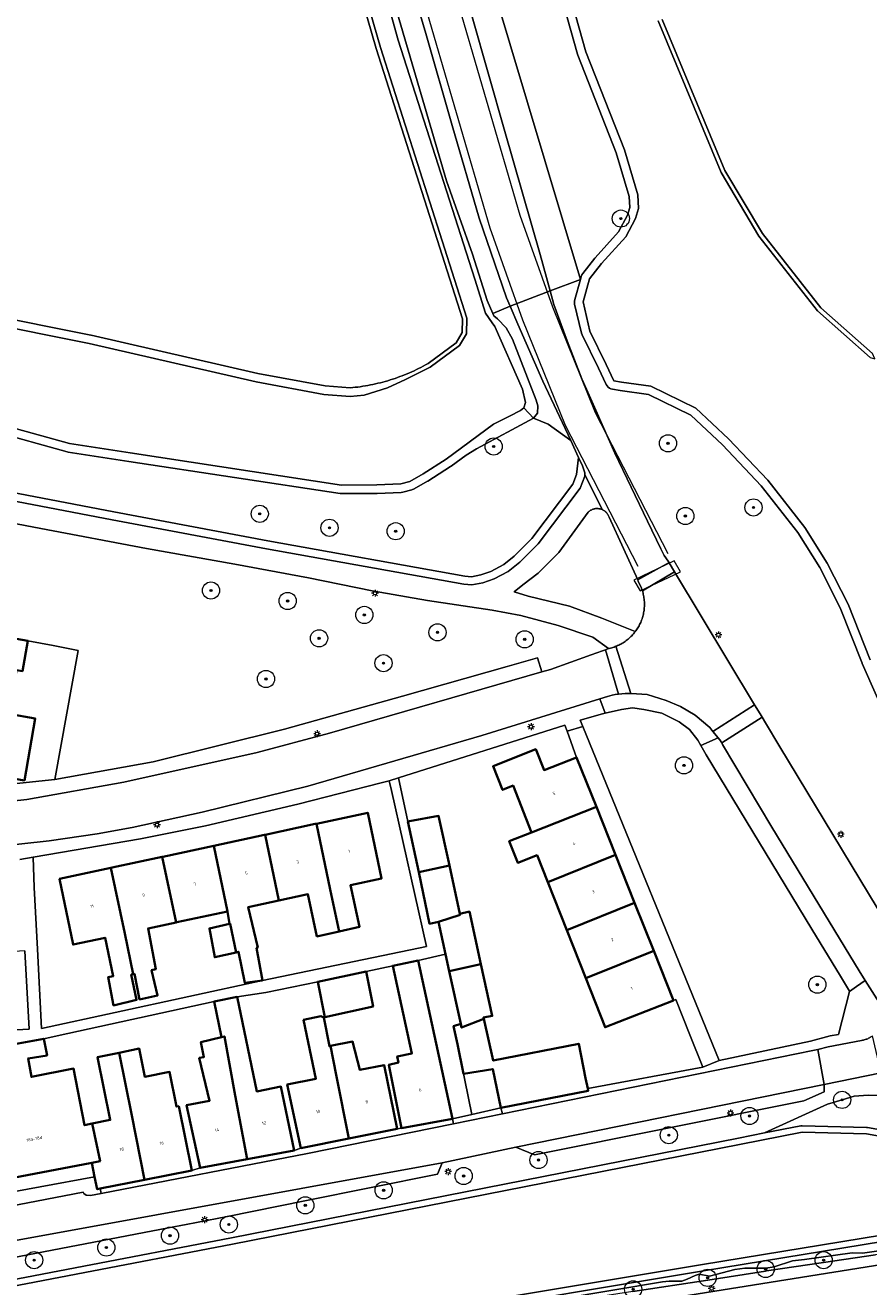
# Model space of a CAD drawing. Header units: metres. Extents: x 131489 to 134032, y 502353 to 503606.
# Tile 32 of 90: x 132528 to 132626, y 503009 to 503155. Entities that reach past the tile are written whole.
import ezdxf
from ezdxf.enums import TextEntityAlignment as Align

# ---------------------------------------------------------------- set-up
doc = ezdxf.new("R2010")
doc.units = ezdxf.units.M
for name, color, linetype, lineweight in [('B-WE-GR-BOOM-S', 92, 'Continuous', 25), ('B-WE-GR-GRAS-GV', 60, 'Continuous', 13), ('B-WE-KL-ET_LS_OV_LICHTMAST-S', 190, 'Continuous', 25), ('B-WE-OG-BEBOUWING-GV', 7, 'Continuous', 35), ('B-WE-OG-BEBOUWING-T18', 1, 'Continuous', 18), ('B-WE-OG-TERREIN_CULTUURSCHEIDING-GV', 7, 'Continuous', 18), ('B-WE-OG-TERREIN_ERF-GV', 7, 'Continuous', 18), ('B-WE-OG-WATER_SLOOT-GV', 120, 'Continuous', 18), ('B-WE-OG-WEG-GV', 7, 'Continuous', 18), ('B-WE-VH-VERHARDING_ASFALT-GV', 252, 'Continuous', 18), ('B-WE-VH-VERHARDING_BETONSTRAATSTEEN-GV', 252, 'Continuous', 18), ('B-WE-VH-VERHARDING_STRAATBAKSTEEN-GV', 252, 'Continuous', 18), ('B-WE-VH-VERHARDING_TEGEL-GV', 252, 'Continuous', 18), ('B-WE-VW-MARKERING-G', 7, 'Continuous', 18), ('B-WE-VW-MARKERING-GV', 7, 'Continuous', 18)]:
    doc.layers.add(name, color=color, linetype=linetype, lineweight=lineweight)
doc.styles.add('NLCS-ISO-M200-T18', font='NLCS-ISO.ttf', dxfattribs={"height": 0.36})

# ---------------------------------------------------------------- blocks, each defined once
blk = doc.blocks.new('SKL-ET_OV_LICHTMAST-SO')
at = {"color": 0, "linetype": 'ByBlock', "lineweight": 18}
for points in [[(-1.25, 0), (-2, 0)], [(-1.41, 1.41), (-0.88, 0.88)], [(0, 2), (0, 1.25)], [(0.88, 0.88), (1.41, 1.41)], [(2, 0), (1.25, 0)], [(-1.41, -1.41), (-0.88, -0.88)], [(0, -1.25), (0, -2)], [(0.88, -0.88), (1.41, -1.41)]]:
    blk.add_lwpolyline(points, dxfattribs=at)
blk.add_circle((0, 0), 1, dxfattribs=at)
blk = doc.blocks.new('SGR-BOOM_01-SO')
at = {"linetype": 'ByBlock', "lineweight": 18}
h = blk.add_hatch(color=0, dxfattribs=at)
h.dxf.hatch_style = 1
edge = h.paths.add_edge_path()
edge.add_arc((0, 0), 0.25, 0, 360)
at = {"color": 0, "linetype": 'ByBlock', "lineweight": 18}
for radius in [2, 0.25]:
    blk.add_circle((0, 0), radius, dxfattribs=at)

msp = doc.modelspace()

# ---------------------------------------------------------------- linework, layer by layer
at = {"layer": 'B-WE-GR-GRAS-GV', "flags": 128}
for points in [[(132460.559, 503134.351), (132535.27, 503119.348), (132535.296, 503119.343), (132554.703, 503114.896), (132562.524, 503113.452), (132565.452, 503113.226), (132565.748, 503113.254), (132566.044, 503113.286), (132566.339, 503113.321), (132566.634, 503113.361), (132566.928, 503113.405), (132567.222, 503113.452), (132567.515, 503113.504), (132567.807, 503113.56), (132568.099, 503113.619), (132568.389, 503113.682), (132568.679, 503113.75), (132568.968, 503113.821), (132569.256, 503113.896), (132569.543, 503113.975), (132569.829, 503114.057), (132570.113, 503114.144), (132570.397, 503114.234), (132570.679, 503114.328), (132570.96, 503114.426), (132571.24, 503114.528), (132571.518, 503114.634), (132571.794, 503114.743), (132572.07, 503114.856), (132572.343, 503114.972), (132572.616, 503115.093), (132572.886, 503115.217), (132573.155, 503115.344), (132573.422, 503115.475), (132573.687, 503115.61), (132573.951, 503115.748), (132574.212, 503115.89), (132574.472, 503116.035), (132574.512, 503116.059), (132577.792, 503118.483), (132578.494, 503119.65), (132578.521, 503121.256), (132568.487, 503152.709), (132568.483, 503152.722), (132556.909, 503192.792)], [(132601.758, 503156.12), (132609.088, 503138.52), (132613.45, 503131.174), (132620.236, 503122.522), (132626.245, 503117.209)]]:
    msp.add_lwpolyline(points, dxfattribs=at)
at = {"layer": 'B-WE-OG-BEBOUWING-GV', "flags": 128}
for points in [[(132521.451, 503068.551), (132527.527, 503067.522), (132528.782, 503074.733), (132525.727, 503075.26), (132526.607, 503080.364), (132527.297, 503080.245), (132527.908, 503083.793), (132524.154, 503084.44), (132523.553, 503080.956), (132523.465, 503080.971)], [(132586.579, 503061.473), (132594.117, 503064.435), (132591.816, 503070.204), (132588.036, 503068.721), (132587.063, 503071.161), (132582.094, 503069.179), (132583.191, 503066.43), (132584.408, 503066.916)], [(132586.579, 503061.473), (132583.978, 503060.436), (132584.982, 503057.919), (132587.221, 503058.812), (132588.451, 503055.702), (132596.344, 503058.851), (132594.117, 503064.435)], [(132561.525, 503062.484), (132561.394, 503062.456), (132555.544, 503061.199), (132557.151, 503053.551), (132560.541, 503054.276), (132561.587, 503049.374), (132564.158, 503049.956), (132563.134, 503054.83)], [(132561.525, 503062.484), (132563.134, 503054.83), (132564.158, 503049.956), (132566.548, 503050.497), (132565.474, 503055.331), (132569.116, 503056.11), (132567.506, 503063.77)], [(132573.429, 503056.846), (132577.002, 503057.606), (132575.74, 503063.394), (132572.367, 503062.771), (132572.176, 503062.736)], [(132555.234, 503044.238), (132554.551, 503048.055), (132554.684, 503048.085), (132553.58, 503052.787), (132557.151, 503053.551), (132555.544, 503061.199), (132555.478, 503061.185), (132549.563, 503059.914), (132551.169, 503052.273), (132551.392, 503050.821), (132551.47, 503050.839), (132552.169, 503047.513), (132552.438, 503047.574), (132553.17, 503043.953)], [(132549.563, 503059.914), (132543.647, 503058.642), (132543.582, 503058.628), (132545.187, 503050.993), (132545.287, 503051.014), (132551.169, 503052.273)], [(132537.601, 503057.343), (132539.204, 503049.713), (132540.201, 503044.97), (132540.329, 503044.998), (132540.926, 503042.037), (132543.033, 503042.503), (132542.337, 503045.439), (132542.825, 503045.546), (132541.917, 503050.293), (132545.187, 503050.993), (132543.582, 503058.628), (132537.731, 503057.371)], [(132598.571, 503053.268), (132596.344, 503058.851), (132588.451, 503055.702), (132590.662, 503050.113)], [(132537.601, 503057.343), (132531.619, 503056.057), (132533.182, 503048.425), (132536.908, 503049.222), (132537.864, 503044.755), (132537.285, 503044.639), (132537.901, 503041.337), (132540.592, 503041.979), (132539.958, 503044.916), (132540.201, 503044.97), (132539.204, 503049.713)], [(132573.429, 503056.846), (132574.705, 503050.85), (132575.743, 503051.047), (132578.248, 503051.892), (132578.226, 503051.995), (132577.002, 503057.606)], [(132580.68, 503046.131), (132579.335, 503052.259), (132578.226, 503051.995), (132578.248, 503051.892), (132575.743, 503051.047), (132576.557, 503047.316), (132576.991, 503045.327)], [(132592.873, 503044.522), (132600.798, 503047.684), (132598.571, 503053.268), (132590.662, 503050.113)], [(132552.169, 503047.513), (132551.47, 503050.839), (132551.392, 503050.821), (132549.064, 503050.292), (132549.691, 503046.95)], [(132592.873, 503044.522), (132595.136, 503038.8), (132603.099, 503041.915), (132600.798, 503047.684)], [(132573.348, 503046.555), (132570.401, 503045.935), (132572.643, 503035.739), (132570.932, 503035.392), (132571.076, 503034.689), (132569.96, 503034.429), (132571.415, 503027.058), (132577.368, 503028.144)], [(132567.317, 503045.269), (132561.687, 503044.1), (132562.509, 503039.95), (132568.128, 503041.21)], [(132580.68, 503046.131), (132576.991, 503045.327), (132578.329, 503039.19), (132578.423, 503038.757), (132581, 503039.785), (132580.969, 503039.923), (132581.999, 503040.123)], [(132553.441, 503023.427), (132558.912, 503024.434), (132557.389, 503031.879), (132554.574, 503031.325), (132552.292, 503042.323), (132549.613, 503041.781), (132550.475, 503037.649), (132550.809, 503037.729), (132552.078, 503030.833)], [(132565.303, 503025.842), (132563.832, 503033.269), (132563.169, 503036.613), (132563.03, 503036.585), (132562.367, 503039.922), (132562.051, 503040.081), (132560.022, 503039.656), (132561.457, 503032.79), (132558.127, 503032.12), (132559.697, 503024.731)], [(132593.108, 503031.68), (132592.865, 503032.88), (132592.058, 503036.867), (132582.101, 503034.92), (132581, 503039.785), (132578.423, 503038.757), (132578.329, 503039.19), (132577.489, 503038.939), (132577.929, 503036.84), (132578.66, 503033.356), (132582.045, 503033.924), (132582.999, 503029.422), (132593.164, 503031.402)], [(132521.7, 503036.493), (132522.162, 503034.108), (132524.309, 503034.491), (132524.644, 503032.263), (132519.741, 503031.301), (132521.855, 503020.45), (132522.116, 503020.5), (132535.365, 503023.011), (132536.342, 503023.196), (132535.425, 503027.576), (132534.523, 503027.393), (132533.258, 503033.979), (132528.335, 503033.013), (132527.946, 503035.168), (132530.164, 503035.518), (132529.767, 503037.448), (132525.096, 503036.591)], [(132553.441, 503023.427), (132552.078, 503030.833), (132550.809, 503037.729), (132550.475, 503037.649), (132548.079, 503037.074), (132548.425, 503035.314), (132547.885, 503035.222), (132549.076, 503030.245), (132546.404, 503029.72), (132547.969, 503022.42)], [(132545.486, 503029.613), (132545.223, 503029.56), (132544.424, 503033.602), (132541.534, 503033.035), (132540.898, 503036.309), (132538.576, 503035.833), (132540.023, 503028.507), (132541.5, 503021.03), (132547.004, 503022.117)], [(132565.303, 503025.842), (132570.908, 503026.952), (132569.404, 503034.391), (132566.579, 503033.822), (132565.732, 503037.133), (132563.169, 503036.613), (132563.832, 503033.269)], [(132535.365, 503023.011), (132535.701, 503021.377), (132535.996, 503019.942), (132536.338, 503020.01), (132541.5, 503021.03), (132540.023, 503028.507), (132538.576, 503035.833), (132536.052, 503035.315), (132537.528, 503028.001), (132535.425, 503027.576), (132536.342, 503023.196)]]:
    msp.add_lwpolyline(points, close=True, dxfattribs=at)
at = {"layer": 'B-WE-OG-TERREIN_CULTUURSCHEIDING-GV', "flags": 128}
for points in [[(132544.829, 503284.214), (132592.261, 503125.837), (132592.361, 503126.191), (132592.432, 503126.373), (132592.537, 503126.538), (132593.931, 503128.308), (132593.976, 503128.36), (132596.703, 503131.373), (132597.738, 503133.314), (132597.997, 503134.219), (132597.937, 503135.513), (132596.424, 503140.588), (132591.965, 503151.964), (132591.934, 503152.058), (132589.161, 503161.889)], [(132519.449, 503102.31), (132537.921, 503098.803), (132555.884, 503095.407), (132578.808, 503091.301), (132579.571, 503091.237), (132580.661, 503091.443), (132581.824, 503091.853), (132583.333, 503092.653), (132584.562, 503093.647), (132586.601, 503095.706), (132591.378, 503102.024), (132591.815, 503103.147), (132592.044, 503105.126), (132591.141, 503107.077), (132588.487, 503109.003), (132586.784, 503109.688), (132580.149, 503106.12), (132578.945, 503105.386), (132577.208, 503104.099), (132577.145, 503104.056), (132574.478, 503102.379), (132574.452, 503102.364), (132572.896, 503101.451), (132572.638, 503101.344), (132571.593, 503101.076), (132571.385, 503101.046), (132568.596, 503100.935), (132568.562, 503100.934), (132564.45, 503100.91), (132564.294, 503100.921), (132539.669, 503104.657), (132539.666, 503104.658), (132532.625, 503105.746), (132532.509, 503105.771), (132523.799, 503108.199)], [(132524.154, 503084.44), (132527.908, 503083.793), (132530.879, 503083.217), (132533.797, 503082.651), (132531.08, 503067.623), (132542.533, 503069.708), (132557.79, 503073.481), (132571.537, 503077.332), (132583.736, 503080.783), (132587.257, 503081.789), (132587.765, 503080.151), (132588.782, 503080.444), (132593.511, 503082.147), (132594.823, 503082.62), (132595.16, 503082.741), (132595.542, 503082.879), (132593.685, 503084.215), (132589.671, 503085.575), (132585.301, 503086.742), (132581.992, 503087.336), (132574.455, 503088.478), (132568.013, 503089.605), (132560.603, 503091.094), (132552.031, 503092.686), (132541.742, 503094.513), (132529.422, 503096.858), (132516.633, 503099.302)], [(132627.257, 503033.505), (132620.636, 503032.138), (132620.622, 503031.29), (132618.284, 503030.247), (132586.908, 503023.942), (132584.735, 503024.837), (132576.158, 503023.018), (132575.735, 503021.964), (132575.621, 503021.68), (132560.175, 503018.589), (132551.157, 503016.784), (132546.344, 503015.821), (132544.309, 503015.432), (132514.356, 503009.707), (132474.236, 503001.95)], [(132496.98, 503003.822), (132551.623, 503014.276), (132610.644, 503025.886), (132613.707, 503026.488), (132621.007, 503029.837), (132622.723, 503030.339), (132624.121, 503030.783), (132625.774, 503030.872), (132629.268, 503030.757)], [(132629.81, 503014.25), (132606.579, 503010.424), (132574.943, 503005.174)], [(132536.592, 502998.21), (132601.81, 503009.154), (132602.576, 503009.249), (132604.055, 503009.254), (132604.692, 503009.457), (132605.625, 503009.913), (132606.097, 503010.057), (132607.302, 503009.806), (132610.227, 503010.583), (132611.402, 503010.744), (132613.86, 503010.746), (132614.796, 503010.922), (132616.963, 503011.617), (132618.354, 503011.748), (132623.91, 503012.542), (132625.085, 503012.493), (132628.095, 503012.922)], [(132628.095, 503012.922), (132625.085, 503012.493), (132623.91, 503012.542), (132618.354, 503011.748), (132616.963, 503011.617), (132614.796, 503010.922), (132613.86, 503010.746), (132611.402, 503010.744), (132610.227, 503010.583), (132607.302, 503009.806), (132606.097, 503010.057), (132605.625, 503009.913), (132604.692, 503009.457), (132604.055, 503009.254), (132602.576, 503009.249), (132601.81, 503009.154), (132536.592, 502998.21)], [(132598.375, 503008.025), (132607.101, 503009.37), (132613.812, 503010.405), (132613.938, 503010.424), (132620.553, 503011.411), (132626.606, 503012.314)]]:
    msp.add_lwpolyline(points, dxfattribs=at)
for points in [[(132623.578, 503042.963), (132623.587, 503043), (132622.519, 503044.755), (132619.204, 503050.198), (132606.916, 503070.512), (132606.269, 503071.608), (132605.918, 503072.203), (132604.959, 503073.45), (132603.771, 503074.334), (132601.719, 503075.338), (132599.648, 503075.789), (132598.306, 503075.986), (132597.039, 503075.8), (132595.135, 503075.358), (132594.843, 503075.29), (132592.24, 503074.549), (132592.544, 503073.803), (132608.414, 503034.909), (132619.061, 503037.163), (132621.339, 503037.778), (132622.316, 503037.955)], [(132635.837, 503025.705), (132634.488, 503027.912), (132632.801, 503028.772), (132630.473, 503030.142), (132630.263, 503030.266), (132629.268, 503030.757), (132625.774, 503030.872), (132624.121, 503030.783), (132622.723, 503030.339), (132621.007, 503029.837), (132613.707, 503026.488), (132617.918, 503027.317), (132618.082, 503027.331), (132625.582, 503027.141), (132625.697, 503027.129), (132633.853, 503025.648), (132634.451, 503025.621), (132634.89, 503025.619), (132635.547, 503025.645)]]:
    msp.add_lwpolyline(points, close=True, dxfattribs=at)
at = {"layer": 'B-WE-OG-TERREIN_ERF-GV', "flags": 128}
for points in [[(132509.43, 503070.587), (132503.463, 503071.598), (132497.42, 503072.621), (132491.333, 503073.652), (132491.904, 503076.88), (132490.132, 503077.194), (132487.924, 503064.309), (132509.99, 503065.417), (132531.08, 503067.623), (132533.797, 503082.651), (132530.879, 503083.217), (132527.908, 503083.793), (132527.297, 503080.245), (132526.607, 503080.364), (132525.727, 503075.26), (132528.782, 503074.733), (132527.527, 503067.522), (132521.451, 503068.551), (132515.397, 503069.576)], [(132590.702, 503073.258), (132590.44, 503073.977), (132571.093, 503067.825), (132572.176, 503062.736), (132572.367, 503062.771), (132575.74, 503063.394), (132577.002, 503057.606), (132578.226, 503051.995), (132579.335, 503052.259), (132580.68, 503046.131), (132581.999, 503040.123), (132580.969, 503039.923), (132581, 503039.785), (132582.101, 503034.92), (132592.058, 503036.867), (132592.865, 503032.88), (132593.108, 503031.68), (132606.497, 503034.147), (132604.989, 503037.915), (132603.349, 503042.013), (132603.099, 503041.915), (132595.136, 503038.8), (132592.873, 503044.522), (132590.662, 503050.113), (132588.451, 503055.702), (132587.221, 503058.812), (132584.982, 503057.919), (132583.978, 503060.436), (132586.579, 503061.473), (132584.408, 503066.916), (132583.191, 503066.43), (132582.094, 503069.179), (132587.063, 503071.161), (132588.036, 503068.721), (132591.816, 503070.204)], [(132528.559, 503058.599), (132528.66, 503055.062), (132529.035, 503047.896), (132529.519, 503038.656), (132555.234, 503044.238), (132573.422, 503047.988), (132574.348, 503048.179), (132570.246, 503066.359), (132569.994, 503067.475), (132569.077, 503067.243), (132559.351, 503064.78), (132548.605, 503062.246), (132541.044, 503060.736)], [(132537.601, 503057.343), (132537.731, 503057.371), (132543.582, 503058.628), (132543.647, 503058.642), (132549.563, 503059.914), (132555.478, 503061.185), (132555.544, 503061.199), (132561.394, 503062.456), (132561.525, 503062.484), (132567.506, 503063.77), (132569.116, 503056.11), (132565.474, 503055.331), (132566.548, 503050.497), (132564.158, 503049.956), (132561.587, 503049.374), (132560.541, 503054.276), (132557.151, 503053.551), (132553.58, 503052.787), (132554.684, 503048.085), (132554.551, 503048.055), (132555.234, 503044.238), (132553.17, 503043.953), (132552.438, 503047.574), (132552.169, 503047.513), (132549.691, 503046.95), (132549.064, 503050.292), (132551.392, 503050.821), (132551.169, 503052.273), (132545.287, 503051.014), (132545.187, 503050.993), (132541.917, 503050.293), (132542.825, 503045.546), (132542.337, 503045.439), (132543.033, 503042.503), (132540.926, 503042.037), (132540.329, 503044.998), (132540.201, 503044.97), (132539.958, 503044.916), (132540.592, 503041.979), (132537.901, 503041.337), (132537.285, 503044.639), (132537.864, 503044.755), (132536.908, 503049.222), (132533.182, 503048.425), (132531.619, 503056.057)], [(132524.392, 503038.366), (132528.092, 503038.576), (132527.577, 503047.674), (132523.785, 503047.464)], [(132570.401, 503045.935), (132567.317, 503045.269), (132568.128, 503041.21), (132562.509, 503039.95), (132561.687, 503044.1), (132555.621, 503042.823), (132552.292, 503042.323), (132554.574, 503031.325), (132557.389, 503031.879), (132558.912, 503024.434), (132559.697, 503024.731), (132558.127, 503032.12), (132561.457, 503032.79), (132560.022, 503039.656), (132562.051, 503040.081), (132562.367, 503039.922), (132563.03, 503036.585), (132563.169, 503036.613), (132565.732, 503037.133), (132566.579, 503033.822), (132569.404, 503034.391), (132570.908, 503026.952), (132571.415, 503027.058), (132569.96, 503034.429), (132571.076, 503034.689), (132570.932, 503035.392), (132572.643, 503035.739)], [(132547.885, 503035.222), (132548.425, 503035.314), (132548.079, 503037.074), (132550.475, 503037.649), (132549.613, 503041.781), (132531.32, 503037.787), (132529.767, 503037.448), (132530.164, 503035.518), (132527.946, 503035.168), (132528.335, 503033.013), (132533.258, 503033.979), (132534.523, 503027.393), (132535.425, 503027.576), (132537.528, 503028.001), (132536.052, 503035.315), (132538.576, 503035.833), (132540.898, 503036.309), (132541.534, 503033.035), (132544.424, 503033.602), (132545.223, 503029.56), (132545.486, 503029.613), (132547.004, 503022.117), (132547.969, 503022.42), (132546.404, 503029.72), (132549.076, 503030.245)], [(132579.618, 503028.655), (132582.999, 503029.422), (132582.045, 503033.924), (132578.66, 503033.356), (132577.929, 503036.84)], [(132522.987, 503019.055), (132535.701, 503021.377), (132535.365, 503023.011), (132522.116, 503020.5), (132522.435, 503019.321), (132522.62, 503019.113)]]:
    msp.add_lwpolyline(points, close=True, dxfattribs=at)
at = {"layer": 'B-WE-OG-WATER_SLOOT-GV', "flags": 128}
for points in [[(132557.389, 503192.931), (132568.963, 503152.861), (132579.022, 503121.33), (132578.992, 503119.507), (132578.169, 503118.14), (132574.775, 503115.631), (132571.884, 503114.18), (132569.794, 503113.223), (132567.067, 503112.355), (132565.454, 503112.223), (132562.394, 503112.459), (132554.5, 503113.916), (132535.073, 503118.368), (132460.362, 503133.371), (132431.975, 503138.377), (132416.835, 503141.212), (132401.075, 503144.009), (132389.484, 503145.014), (132369.449, 503148.818), (132358.806, 503151.125), (132349.244, 503154.145), (132343.719, 503155.31), (132340.706, 503155.658)], [(132460.362, 503133.371), (132535.073, 503118.368), (132554.5, 503113.916), (132562.394, 503112.459), (132565.454, 503112.223), (132567.067, 503112.355), (132569.794, 503113.223), (132571.884, 503114.18), (132574.775, 503115.631), (132578.169, 503118.14), (132578.992, 503119.507), (132579.022, 503121.33), (132568.963, 503152.861), (132557.389, 503192.931)], [(132556.909, 503192.792), (132568.483, 503152.722), (132568.487, 503152.709), (132578.521, 503121.256), (132578.494, 503119.65), (132577.792, 503118.483), (132574.512, 503116.059), (132574.472, 503116.035), (132574.212, 503115.89), (132573.951, 503115.748), (132573.687, 503115.61), (132573.422, 503115.475), (132573.155, 503115.344), (132572.886, 503115.217), (132572.616, 503115.093), (132572.343, 503114.972), (132572.07, 503114.856), (132571.794, 503114.743), (132571.518, 503114.634), (132571.24, 503114.528), (132570.96, 503114.426), (132570.679, 503114.328), (132570.397, 503114.234), (132570.113, 503114.144), (132569.829, 503114.057), (132569.543, 503113.975), (132569.256, 503113.896), (132568.968, 503113.821), (132568.679, 503113.75), (132568.389, 503113.682), (132568.099, 503113.619), (132567.807, 503113.56), (132567.515, 503113.504), (132567.222, 503113.452), (132566.928, 503113.405), (132566.634, 503113.361), (132566.339, 503113.321), (132566.044, 503113.286), (132565.748, 503113.254), (132565.452, 503113.226), (132562.524, 503113.452), (132554.703, 503114.896), (132535.296, 503119.343), (132535.27, 503119.348), (132460.559, 503134.351)], [(132524.039, 503109.17), (132532.778, 503106.734), (132539.819, 503105.646), (132564.444, 503101.91), (132568.556, 503101.934), (132571.345, 503102.045), (132572.39, 503102.313), (132573.946, 503103.226), (132576.613, 503104.903), (132582.144, 503108.998), (132583.988, 503109.936), (132585.282, 503110.577), (132585.68, 503110.909), (132585.881, 503111.499), (132585.512, 503113.067), (132582.286, 503120.384), (132581.981, 503120.804), (132581.218, 503121.916), (132579.981, 503125.87), (132576.363, 503137.11), (132571.023, 503153.703), (132565.619, 503173.264)], [(132565.619, 503173.264), (132571.023, 503153.703), (132576.363, 503137.11), (132579.981, 503125.87), (132581.218, 503121.916), (132581.981, 503120.804), (132582.286, 503120.384), (132585.512, 503113.067), (132585.881, 503111.499), (132585.68, 503110.909), (132586.784, 503109.688), (132587.247, 503110.258), (132587.297, 503111.111), (132587.121, 503111.798), (132584.351, 503118.886), (132583.598, 503120.224), (132582.613, 503121.248), (132582.166, 503121.612), (132582.057, 503121.867), (132581.411, 503123.374), (132579.687, 503128.774), (132576.676, 503137.326), (132568.191, 503166.203)], [(132589.161, 503161.889), (132591.934, 503152.058), (132591.965, 503151.964), (132596.424, 503140.588), (132597.937, 503135.513), (132597.997, 503134.219), (132597.738, 503133.314), (132596.703, 503131.373), (132593.976, 503128.36), (132593.931, 503128.308), (132592.537, 503126.538), (132592.432, 503126.373), (132592.361, 503126.191), (132592.261, 503125.837), (132591.597, 503123.489), (132591.565, 503123.322), (132591.561, 503123.152), (132591.587, 503122.984), (132592.396, 503119.606), (132592.467, 503119.405), (132594.343, 503115.513), (132595.255, 503113.621), (132595.353, 503113.459), (132595.48, 503113.318), (132595.631, 503113.204), (132595.801, 503113.12), (132595.983, 503113.07), (132596.872, 503112.914), (132596.901, 503112.909), (132600.169, 503112.435), (132605.129, 503110.042), (132608.805, 503106.58), (132613.299, 503101.805), (132617.564, 503096.396), (132620.127, 503092.312), (132622.513, 503087.632), (132625.049, 503081.186), (132625.065, 503081.148), (132628.391, 503073.622)], [(132625.98, 503081.552), (132623.426, 503088.043), (132620.998, 503092.806), (132618.382, 503096.973), (132614.057, 503102.458), (132609.513, 503107.287), (132605.702, 503110.876), (132600.465, 503113.403), (132597.045, 503113.899), (132596.156, 503114.055), (132595.244, 503115.947), (132593.368, 503119.839), (132592.559, 503123.217), (132593.323, 503125.919), (132594.717, 503127.689), (132597.527, 503130.793), (132598.67, 503132.937), (132599.004, 503134.102), (132598.93, 503135.682), (132597.37, 503140.914), (132592.896, 503152.329), (132590.123, 503162.16)], [(132590.123, 503162.16), (132592.896, 503152.329), (132597.37, 503140.914), (132598.93, 503135.682), (132599.004, 503134.102), (132598.67, 503132.937), (132597.527, 503130.793), (132594.717, 503127.689), (132593.323, 503125.919), (132592.559, 503123.217), (132593.368, 503119.839), (132595.244, 503115.947), (132596.156, 503114.055), (132597.045, 503113.899), (132600.465, 503113.403), (132605.702, 503110.876), (132609.513, 503107.287), (132614.057, 503102.458), (132618.382, 503096.973), (132620.998, 503092.806), (132623.426, 503088.043), (132625.98, 503081.552)], [(132601.293, 503155.935), (132608.64, 503138.295), (132613.037, 503130.891), (132619.871, 503122.178), (132626.003, 503116.756), (132626.531, 503116.616), (132626.245, 503117.209), (132620.236, 503122.522), (132613.45, 503131.174), (132609.088, 503138.52), (132601.758, 503156.12)], [(132626.003, 503116.756), (132619.871, 503122.178), (132613.037, 503130.891), (132608.64, 503138.295), (132601.293, 503155.935)], [(132523.799, 503108.199), (132532.509, 503105.771), (132532.625, 503105.746), (132539.666, 503104.658), (132539.669, 503104.657), (132564.294, 503100.921), (132564.45, 503100.91), (132568.562, 503100.934), (132568.596, 503100.935), (132571.385, 503101.046), (132571.593, 503101.076), (132572.638, 503101.344), (132572.896, 503101.451), (132574.452, 503102.364), (132574.478, 503102.379), (132577.145, 503104.056), (132577.208, 503104.099), (132578.945, 503105.386), (132580.149, 503106.12), (132586.784, 503109.688), (132585.68, 503110.909), (132585.282, 503110.577), (132583.988, 503109.936), (132582.144, 503108.998), (132576.613, 503104.903), (132573.946, 503103.226), (132572.39, 503102.313), (132571.345, 503102.045), (132568.556, 503101.934), (132564.444, 503101.91), (132539.819, 503105.646), (132532.778, 503106.734), (132524.039, 503109.17)], [(132497.121, 503003.085), (132551.766, 503013.54), (132610.789, 503025.15), (132618.063, 503026.581), (132625.563, 503026.391), (132633.769, 503024.901), (132634.432, 503024.871), (132634.903, 503024.869), (132635.638, 503024.898), (132636.252, 503025.025), (132635.837, 503025.705), (132635.547, 503025.645), (132634.89, 503025.619), (132634.451, 503025.621), (132633.853, 503025.648), (132625.697, 503027.129), (132625.582, 503027.141), (132618.082, 503027.331), (132617.918, 503027.317), (132613.707, 503026.488), (132610.644, 503025.886), (132551.623, 503014.276), (132496.98, 503003.822)], [(132633.769, 503024.901), (132625.563, 503026.391), (132618.063, 503026.581), (132610.789, 503025.15), (132551.766, 503013.54), (132497.121, 503003.085)], [(132629.688, 503014.99), (132606.457, 503011.164), (132574.82, 503005.914)], [(132574.82, 503005.914), (132606.457, 503011.164), (132629.688, 503014.99)], [(132574.943, 503005.174), (132606.579, 503010.424), (132629.81, 503014.25)]]:
    msp.add_lwpolyline(points, dxfattribs=at)
at = {"layer": 'B-WE-OG-WEG-GV', "flags": 128}
for points in [[(132588.737, 503124.5), (132592.261, 503125.837), (132544.829, 503284.214), (132544.714, 503284.344), (132544.624, 503284.492), (132544.561, 503284.653), (132543.513, 503288.175), (132543.471, 503288.445), (132543.448, 503290.012), (132543.461, 503290.185), (132529.727, 503337.757), (132528.036, 503337.055), (132533.59, 503317.494), (132539.908, 503295.183), (132542.898, 503284.35), (132546.208, 503273.037), (132553.029, 503249.006), (132561.743, 503218.508), (132569.936, 503190.101), (132577.77, 503163.107), (132583.446, 503143.072), (132587.566, 503128.75)], [(132556.647, 503204.577), (132557.433, 503204.015), (132557.959, 503202.852), (132568.191, 503166.203), (132576.676, 503137.326), (132579.687, 503128.774), (132581.411, 503123.374), (132582.057, 503121.867), (132584.065, 503122.727), (132583.655, 503123.686), (132580.486, 503132.98), (132577.314, 503143.753), (132574.251, 503154.465), (132567.469, 503177.454), (132559.7, 503204.156)], [(132586.784, 503109.688), (132588.487, 503109.003), (132591.141, 503107.077), (132587.898, 503114.002), (132584.955, 503120.648), (132584.065, 503122.727), (132582.057, 503121.867), (132582.166, 503121.612), (132582.613, 503121.248), (132583.598, 503120.224), (132584.351, 503118.886), (132587.121, 503111.798), (132587.297, 503111.111), (132587.247, 503110.258)], [(132594.773, 503099.056), (132594.701, 503099.084), (132594.628, 503099.108), (132594.553, 503099.129), (132594.478, 503099.146), (132594.402, 503099.158), (132594.325, 503099.167), (132594.248, 503099.172), (132594.171, 503099.173), (132594.094, 503099.169), (132594.017, 503099.162), (132593.94, 503099.151), (132593.865, 503099.136), (132593.79, 503099.117), (132593.716, 503099.094), (132593.644, 503099.068), (132593.573, 503099.037), (132593.503, 503099.003), (132593.436, 503098.966), (132593.37, 503098.925), (132593.307, 503098.88), (132593.246, 503098.833), (132593.188, 503098.782), (132593.167, 503098.762), (132589.747, 503094.055), (132587.327, 503091.633), (132585.56, 503090.307), (132584.54, 503089.479), (132586.176, 503088.963), (132591.004, 503087.808), (132594.742, 503086.416), (132598.428, 503084.937), (132598.645, 503084.85), (132598.7, 503084.923), (132598.783, 503085.042), (132598.864, 503085.162), (132598.941, 503085.285), (132599.015, 503085.41), (132599.085, 503085.537), (132599.152, 503085.665), (132599.215, 503085.796), (132599.275, 503085.928), (132599.331, 503086.062), (132599.383, 503086.197), (132599.431, 503086.334), (132599.476, 503086.472), (132599.517, 503086.611), (132599.554, 503086.751), (132599.587, 503086.892), (132599.616, 503087.034), (132599.641, 503087.177), (132599.663, 503087.32), (132599.68, 503087.464), (132599.693, 503087.609), (132599.703, 503087.754), (132599.708, 503087.898), (132599.709, 503088.043), (132599.707, 503088.188), (132599.7, 503088.333), (132599.69, 503088.478), (132599.675, 503088.622), (132599.656, 503088.766), (132599.634, 503088.909), (132599.607, 503089.052), (132599.577, 503089.193), (132599.543, 503089.334), (132599.505, 503089.474), (132599.466, 503089.602), (132599.463, 503089.613), (132599.417, 503089.751), (132599.367, 503089.887), (132598.995, 503090.707), (132598.924, 503090.862), (132595.598, 503098.184), (132595.57, 503098.256), (132595.538, 503098.326), (132595.503, 503098.395), (132595.464, 503098.462), (132595.422, 503098.526), (132595.377, 503098.589), (132595.329, 503098.649), (132595.277, 503098.706), (132595.222, 503098.761), (132595.165, 503098.813), (132595.105, 503098.862), (132595.043, 503098.907), (132594.979, 503098.95), (132594.912, 503098.989), (132594.851, 503099.02), (132594.843, 503099.024)]]:
    msp.add_lwpolyline(points, close=True, dxfattribs=at)
for points in [[(132628.391, 503073.622), (132625.065, 503081.148), (132625.049, 503081.186), (132622.513, 503087.632), (132620.127, 503092.312), (132617.564, 503096.396), (132613.299, 503101.805), (132608.805, 503106.58), (132605.129, 503110.042), (132600.169, 503112.435), (132596.901, 503112.909), (132596.872, 503112.914), (132595.983, 503113.07), (132595.801, 503113.12), (132595.631, 503113.204), (132595.48, 503113.318), (132595.353, 503113.459), (132595.255, 503113.621), (132594.343, 503115.513), (132592.467, 503119.405), (132592.396, 503119.606), (132591.587, 503122.984), (132591.561, 503123.152), (132591.565, 503123.322), (132591.597, 503123.489), (132592.261, 503125.837), (132588.737, 503124.5), (132589.168, 503122.938), (132590.701, 503118.69), (132592.405, 503114.288), (132592.95, 503113.085), (132594.064, 503110.626), (132596.267, 503105.61), (132600.065, 503097.693), (132601.623, 503094.477), (132602.005, 503093.689), (132602.473, 503093.061), (132602.573, 503092.894), (132602.608, 503092.836), (132603.217, 503091.824), (132612.538, 503076.331), (132613.172, 503075.277), (132613.415, 503074.873), (132613.794, 503074.244), (132615.474, 503071.451), (132629.932, 503047.509)], [(132519.274, 503101.376), (132537.744, 503097.87), (132555.712, 503094.473), (132578.685, 503090.358), (132579.621, 503090.28), (132580.908, 503090.523), (132582.207, 503090.98), (132583.859, 503091.857), (132585.2, 503092.941), (132587.321, 503095.082), (132592.215, 503101.556), (132592.754, 503102.939), (132592.766, 503103.133), (132592.779, 503103.33), (132592.496, 503104.15), (132592.044, 503105.126), (132591.815, 503103.147), (132591.378, 503102.024), (132586.601, 503095.706), (132584.562, 503093.647), (132583.333, 503092.653), (132581.824, 503091.853), (132580.661, 503091.443), (132579.571, 503091.237), (132578.808, 503091.301), (132555.884, 503095.407), (132537.921, 503098.803), (132519.449, 503102.31)]]:
    msp.add_lwpolyline(points, dxfattribs=at)
at = {"layer": 'B-WE-VH-VERHARDING_ASFALT-GV', "flags": 128}
for points in [[(132567.469, 503177.454), (132574.251, 503154.465), (132577.314, 503143.753), (132580.486, 503132.98), (132583.655, 503123.686), (132584.065, 503122.727), (132588.737, 503124.5), (132587.566, 503128.75), (132583.446, 503143.072), (132577.77, 503163.107)], [(132516.633, 503099.302), (132529.422, 503096.858), (132541.742, 503094.513), (132552.031, 503092.686), (132560.603, 503091.094), (132568.013, 503089.605), (132574.455, 503088.478), (132581.992, 503087.336), (132585.301, 503086.742), (132589.671, 503085.575), (132593.685, 503084.215), (132595.542, 503082.879), (132595.617, 503082.896), (132595.758, 503082.93), (132595.898, 503082.967), (132596.037, 503083.009), (132596.175, 503083.055), (132596.311, 503083.104), (132596.395, 503083.137), (132596.446, 503083.157), (132596.579, 503083.214), (132596.711, 503083.275), (132596.841, 503083.339), (132596.969, 503083.406), (132597.096, 503083.477), (132597.22, 503083.552), (132597.342, 503083.63), (132597.462, 503083.711), (132597.58, 503083.796), (132597.695, 503083.884), (132597.808, 503083.975), (132597.919, 503084.069), (132598.026, 503084.166), (132598.131, 503084.266), (132598.233, 503084.369), (132598.333, 503084.475), (132598.429, 503084.583), (132598.522, 503084.694), (132598.613, 503084.807), (132598.645, 503084.85), (132598.428, 503084.937), (132594.742, 503086.416), (132591.004, 503087.808), (132586.176, 503088.963), (132584.54, 503089.479), (132585.56, 503090.307), (132587.327, 503091.633), (132589.747, 503094.055), (132593.167, 503098.762), (132593.188, 503098.782), (132593.246, 503098.833), (132593.307, 503098.88), (132593.37, 503098.925), (132593.436, 503098.966), (132593.503, 503099.003), (132593.573, 503099.037), (132593.644, 503099.068), (132593.716, 503099.094), (132593.79, 503099.117), (132593.865, 503099.136), (132593.94, 503099.151), (132594.017, 503099.162), (132594.094, 503099.169), (132594.171, 503099.173), (132594.248, 503099.172), (132594.325, 503099.167), (132594.402, 503099.158), (132594.478, 503099.146), (132594.553, 503099.129), (132594.628, 503099.108), (132594.701, 503099.084), (132594.773, 503099.056), (132592.766, 503103.133), (132592.754, 503102.939), (132592.215, 503101.556), (132587.321, 503095.082), (132585.2, 503092.941), (132583.859, 503091.857), (132582.207, 503090.98), (132580.908, 503090.523), (132579.621, 503090.28), (132578.685, 503090.358), (132555.712, 503094.473), (132537.744, 503097.87), (132519.274, 503101.376)]]:
    msp.add_lwpolyline(points, dxfattribs=at)
for points in [[(132612.538, 503076.331), (132603.217, 503091.824), (132599.466, 503089.602), (132599.505, 503089.474), (132599.543, 503089.334), (132599.577, 503089.193), (132599.607, 503089.052), (132599.634, 503088.909), (132599.656, 503088.766), (132599.675, 503088.622), (132599.69, 503088.478), (132599.7, 503088.333), (132599.707, 503088.188), (132599.709, 503088.043), (132599.708, 503087.898), (132599.703, 503087.754), (132599.693, 503087.609), (132599.68, 503087.464), (132599.663, 503087.32), (132599.641, 503087.177), (132599.616, 503087.034), (132599.587, 503086.892), (132599.554, 503086.751), (132599.517, 503086.611), (132599.476, 503086.472), (132599.431, 503086.334), (132599.383, 503086.197), (132599.331, 503086.062), (132599.275, 503085.928), (132599.215, 503085.796), (132599.152, 503085.665), (132599.085, 503085.537), (132599.015, 503085.41), (132598.941, 503085.285), (132598.864, 503085.162), (132598.783, 503085.042), (132598.7, 503084.923), (132598.645, 503084.85), (132598.613, 503084.807), (132598.522, 503084.694), (132598.429, 503084.583), (132598.333, 503084.475), (132598.233, 503084.369), (132598.131, 503084.266), (132598.026, 503084.166), (132597.919, 503084.069), (132597.808, 503083.975), (132597.695, 503083.884), (132597.58, 503083.796), (132597.462, 503083.711), (132597.342, 503083.63), (132597.22, 503083.552), (132597.096, 503083.477), (132596.969, 503083.406), (132596.841, 503083.339), (132596.711, 503083.275), (132596.579, 503083.214), (132596.446, 503083.157), (132596.395, 503083.137), (132598.136, 503077.627), (132598.771, 503077.601), (132600.031, 503077.511), (132602.258, 503076.841), (132603.912, 503076.12), (132605.597, 503075.139), (132607.307, 503073.693), (132607.683, 503073.236)], [(132599.466, 503089.602), (132603.217, 503091.824), (132602.608, 503092.836), (132602.573, 503092.894), (132598.924, 503090.862), (132598.995, 503090.707), (132599.367, 503089.887), (132599.417, 503089.751), (132599.463, 503089.613)], [(132596.693, 503077.558), (132597.462, 503077.655), (132598.136, 503077.627), (132596.395, 503083.137), (132596.311, 503083.104), (132596.175, 503083.055), (132596.037, 503083.009), (132595.898, 503082.967), (132595.758, 503082.93), (132595.617, 503082.896), (132595.542, 503082.879), (132595.16, 503082.741)], [(132607.683, 503073.236), (132608.311, 503072.473), (132608.462, 503072.29), (132608.495, 503072.235), (132608.705, 503071.884), (132613.415, 503074.873), (132613.172, 503075.277), (132612.538, 503076.331)]]:
    msp.add_lwpolyline(points, close=True, dxfattribs=at)
at = {"layer": 'B-WE-VH-VERHARDING_BETONSTRAATSTEEN-GV', "flags": 128}
for points in [[(132594.773, 503099.056), (132594.843, 503099.024), (132594.851, 503099.02), (132594.912, 503098.989), (132594.979, 503098.95), (132595.043, 503098.907), (132595.105, 503098.862), (132595.165, 503098.813), (132595.222, 503098.761), (132595.277, 503098.706), (132595.329, 503098.649), (132595.377, 503098.589), (132595.422, 503098.526), (132595.464, 503098.462), (132595.503, 503098.395), (132595.538, 503098.326), (132595.57, 503098.256), (132595.598, 503098.184), (132598.924, 503090.862), (132602.573, 503092.894), (132602.473, 503093.061), (132602.005, 503093.689), (132601.623, 503094.477), (132600.065, 503097.693), (132596.267, 503105.61), (132594.064, 503110.626), (132592.95, 503113.085), (132592.405, 503114.288), (132590.701, 503118.69), (132589.168, 503122.938), (132588.737, 503124.5), (132584.065, 503122.727), (132584.955, 503120.648), (132587.898, 503114.002), (132591.141, 503107.077), (132592.044, 503105.126), (132592.496, 503104.15), (132592.779, 503103.33), (132592.766, 503103.133)], [(132596.693, 503077.558), (132596.318, 503077.51), (132595.967, 503077.466), (132595.398, 503077.289), (132594.515, 503077.015), (132595.135, 503075.358), (132597.039, 503075.8), (132598.306, 503075.986), (132599.648, 503075.789), (132601.719, 503075.338), (132603.771, 503074.334), (132604.959, 503073.45), (132605.918, 503072.203), (132606.269, 503071.608), (132608.311, 503072.473), (132607.683, 503073.236), (132607.307, 503073.693), (132605.597, 503075.139), (132603.912, 503076.12), (132602.258, 503076.841), (132600.031, 503077.511), (132598.771, 503077.601), (132598.136, 503077.627), (132597.462, 503077.655)], [(132627.257, 503033.505), (132626.277, 503037.78), (132626.188, 503037.719), (132626.098, 503037.661), (132626.005, 503037.607), (132625.91, 503037.556), (132625.813, 503037.508), (132625.715, 503037.464), (132625.615, 503037.424), (132625.513, 503037.388), (132625.41, 503037.355), (132625.307, 503037.327), (132625.202, 503037.302), (132625.096, 503037.281), (132624.99, 503037.264), (132624.969, 503037.261), (132621.099, 503036.501), (132619.907, 503036.213), (132620.636, 503032.138)], [(132576.158, 503023.018), (132584.735, 503024.837), (132620.636, 503032.138), (132619.907, 503036.213), (132619.331, 503036.074), (132583.172, 503028.725), (132577.49, 503027.57), (132560.499, 503024.117), (132536.46, 503019.444), (132535.228, 503019.204), (132534.723, 503019.249), (132534.459, 503019.453), (132534.349, 503019.595), (132525.707, 503017.944), (132526.47, 503013.953)], [(132547.969, 503022.42), (132547.004, 503022.117), (132541.5, 503021.03), (132536.338, 503020.01), (132536.46, 503019.444), (132560.499, 503024.117), (132577.49, 503027.57), (132577.368, 503028.144), (132571.415, 503027.058), (132570.908, 503026.952), (132565.303, 503025.842), (132559.697, 503024.731), (132558.912, 503024.434), (132553.441, 503023.427)]]:
    msp.add_lwpolyline(points, close=True, dxfattribs=at)
for points in [[(132524.016, 503059.777), (132530.402, 503060.503), (132536.004, 503061.318), (132540.062, 503062.035), (132548.232, 503063.832), (132560.505, 503066.858), (132580.798, 503072.758), (132594.515, 503077.015), (132595.398, 503077.289), (132595.967, 503077.466), (132596.318, 503077.51), (132596.693, 503077.558), (132595.16, 503082.741), (132594.823, 503082.62), (132593.511, 503082.147), (132588.782, 503080.444), (132587.765, 503080.151), (132563.045, 503073.041), (132554.611, 503070.765), (132539.097, 503067.328), (132527.808, 503065.29), (132517.398, 503064.174)], [(132629.932, 503047.509), (132615.474, 503071.451), (132613.794, 503074.244), (132613.415, 503074.873), (132608.705, 503071.884), (132608.802, 503071.721), (132614.548, 503062.099), (132623.62, 503047.165), (132624.693, 503045.377), (132625.411, 503044.246), (132627.034, 503041.692)]]:
    msp.add_lwpolyline(points, dxfattribs=at)
at = {"layer": 'B-WE-VH-VERHARDING_STRAATBAKSTEEN-GV', "flags": 128}
for points in [[(132579.618, 503028.655), (132577.368, 503028.144), (132577.49, 503027.57), (132583.172, 503028.725), (132582.999, 503029.422)], [(132576.152, 503004.598), (132576.343, 503003.013), (132598.428, 503006.554), (132633.899, 503012.242), (132633.003, 503013.232), (132627.434, 503012.433), (132626.606, 503012.314), (132620.553, 503011.411), (132613.938, 503010.424), (132613.812, 503010.405), (132607.101, 503009.37), (132598.375, 503008.025), (132590.638, 503006.832)]]:
    msp.add_lwpolyline(points, close=True, dxfattribs=at)
msp.add_lwpolyline([(132633.899, 503012.242), (132598.428, 503006.554)], dxfattribs=at)
at = {"layer": 'B-WE-VH-VERHARDING_TEGEL-GV', "flags": 128}
for points in [[(132517.398, 503064.174), (132527.808, 503065.29), (132539.097, 503067.328), (132554.611, 503070.765), (132563.045, 503073.041), (132587.765, 503080.151), (132587.257, 503081.789), (132583.736, 503080.783), (132571.537, 503077.332), (132557.79, 503073.481), (132542.533, 503069.708), (132531.08, 503067.623), (132509.99, 503065.417)], [(132526.981, 503058.329), (132528.559, 503058.599), (132541.044, 503060.736), (132548.605, 503062.246), (132559.351, 503064.78), (132569.077, 503067.243), (132569.994, 503067.475), (132571.093, 503067.825), (132590.44, 503073.977), (132590.702, 503073.258), (132592.544, 503073.803), (132592.24, 503074.549), (132594.843, 503075.29), (132595.135, 503075.358), (132594.515, 503077.015), (132580.798, 503072.758), (132560.505, 503066.858), (132548.232, 503063.832), (132540.062, 503062.035), (132536.004, 503061.318), (132530.402, 503060.503), (132524.016, 503059.777)], [(132525.096, 503036.591), (132529.767, 503037.448), (132531.32, 503037.787), (132549.613, 503041.781), (132552.292, 503042.323), (132555.621, 503042.823), (132561.687, 503044.1), (132567.317, 503045.269), (132570.401, 503045.935), (132573.348, 503046.555), (132576.557, 503047.316), (132575.743, 503051.047), (132574.705, 503050.85), (132573.429, 503056.846), (132572.176, 503062.736), (132571.093, 503067.825), (132569.994, 503067.475), (132570.246, 503066.359), (132574.348, 503048.179), (132573.422, 503047.988), (132555.234, 503044.238), (132529.519, 503038.656), (132529.035, 503047.896), (132528.66, 503055.062), (132528.559, 503058.599), (132526.981, 503058.329)], [(132527.577, 503047.674), (132528.092, 503038.576), (132524.392, 503038.366)], [(132627.034, 503041.692), (132625.411, 503044.246), (132624.395, 503043.535), (132623.578, 503042.963), (132622.316, 503037.955), (132621.339, 503037.778), (132619.061, 503037.163), (132608.414, 503034.909), (132606.497, 503034.147), (132593.108, 503031.68), (132593.164, 503031.402), (132582.999, 503029.422), (132583.172, 503028.725), (132619.331, 503036.074), (132619.907, 503036.213), (132621.099, 503036.501), (132624.969, 503037.261), (132624.99, 503037.264), (132625.096, 503037.281), (132625.202, 503037.302), (132625.307, 503037.327), (132625.41, 503037.355), (132625.513, 503037.388), (132625.615, 503037.424), (132625.715, 503037.464), (132625.813, 503037.508), (132625.91, 503037.556)], [(132525.707, 503017.944), (132534.349, 503019.595), (132534.459, 503019.453), (132534.723, 503019.249), (132535.228, 503019.204), (132536.46, 503019.444), (132536.338, 503020.01), (132535.996, 503019.942), (132535.701, 503021.377), (132522.987, 503019.055)]]:
    msp.add_lwpolyline(points, dxfattribs=at)
for points in [[(132600.798, 503047.684), (132603.099, 503041.915), (132603.349, 503042.013), (132604.989, 503037.915), (132606.497, 503034.147), (132608.414, 503034.909), (132592.544, 503073.803), (132590.702, 503073.258), (132591.816, 503070.204), (132594.117, 503064.435), (132596.344, 503058.851), (132598.571, 503053.268)], [(132608.705, 503071.884), (132608.495, 503072.235), (132608.462, 503072.29), (132608.311, 503072.473), (132606.269, 503071.608), (132606.916, 503070.512), (132619.204, 503050.198), (132622.519, 503044.755), (132623.587, 503043), (132623.578, 503042.963), (132624.395, 503043.535), (132625.411, 503044.246), (132624.693, 503045.377), (132623.62, 503047.165), (132614.548, 503062.099), (132608.802, 503071.721)], [(132577.489, 503038.939), (132578.329, 503039.19), (132576.991, 503045.327), (132576.557, 503047.316), (132573.348, 503046.555), (132577.368, 503028.144), (132579.618, 503028.655), (132577.929, 503036.84)], [(132584.735, 503024.837), (132586.908, 503023.942), (132618.284, 503030.247), (132620.622, 503031.29), (132620.636, 503032.138)], [(132434.519, 502994.542), (132440.239, 502995.666), (132463.686, 503000), (132474.236, 503001.95), (132514.356, 503009.707), (132544.309, 503015.432), (132546.344, 503015.821), (132551.157, 503016.784), (132560.175, 503018.589), (132575.621, 503021.68), (132575.735, 503021.964), (132576.158, 503023.018), (132526.47, 503013.953), (132525.924, 503013.853), (132520.024, 503012.714), (132519.05, 503012.526), (132438.533, 502996.981), (132437.09, 502996.703), (132434.114, 502996.128)]]:
    msp.add_lwpolyline(points, close=True, dxfattribs=at)
at = {"layer": 'B-WE-VW-MARKERING-G', "flags": 128}
for points in [[(132602.491, 503093.915), (132594.024, 503110.319), (132589.05, 503122.596), (132585.24, 503133.285), (132573.493, 503173.608), (132567.037, 503197.314), (132544.706, 503274.784), (132520.999, 503356.805), (132496.234, 503445.812), (132484.804, 503483.7)], [(132598.999, 503092.433), (132590.532, 503108.837), (132585.558, 503121.114), (132581.748, 503131.803), (132570, 503172.126), (132563.544, 503195.833), (132541.213, 503273.303), (132517.507, 503355.324), (132492.742, 503444.33), (132481.312, 503482.218)]]:
    msp.add_lwpolyline(points, dxfattribs=at)
at = {"layer": 'B-WE-VW-MARKERING-GV', "flags": 128}
msp.add_lwpolyline([(132599.21, 503089.576), (132603.914, 503091.816), (132603.179, 503093.068), (132598.475, 503090.828)], close=True, dxfattribs=at)

# ---------------------------------------------------------------- block references
at = {"layer": 'B-WE-GR-BOOM-S', "xscale": 0.5, "yscale": 0.5, "zscale": 0.5}
for p in [(132596.968, 503132.927), (132582.163, 503106.396), (132602.459, 503106.767), (132554.924, 503098.56), (132604.477, 503098.303), (132612.41, 503099.304), (132563.041, 503096.937), (132570.751, 503096.531), (132549.243, 503089.632), (132558.171, 503088.414), (132567.099, 503086.791), (132561.831, 503084.073), (132575.621, 503084.762), (132585.767, 503083.95), (132569.328, 503081.179), (132555.65, 503079.338), (132604.314, 503069.274), (132619.844, 503043.758), (132622.723, 503030.339), (132611.94, 503028.464), (132602.544, 503026.229), (132587.382, 503023.336), (132578.661, 503021.478), (132569.348, 503019.816), (132560.226, 503018.061), (132544.479, 503014.541), (132551.333, 503015.838), (132537.069, 503013.151), (132528.663, 503011.681), (132620.572, 503011.677), (132613.819, 503010.648), (132607.065, 503009.618), (132598.399, 503008.294)]:
    msp.add_blockref('SGR-BOOM_01-SO', p, dxfattribs=at)
at = {"layer": 'B-WE-KL-ET_LS_OV_LICHTMAST-S', "xscale": 0.2, "yscale": 0.2, "zscale": 0.2}
for p in [(132568.342, 503089.317), (132608.326, 503084.468), (132586.506, 503073.78), (132561.601, 503072.958), (132542.967, 503062.368), (132622.575, 503061.254), (132609.731, 503028.807), (132576.855, 503021.992), (132548.503, 503016.389), (132607.529, 503008.38)]:
    msp.add_blockref('SKL-ET_OV_LICHTMAST-SO', p, dxfattribs=at)

# ---------------------------------------------------------------- texts
at = {"layer": 'B-WE-OG-BEBOUWING-T18', "style": 'NLCS-ISO-M200-T18'}
for s, rotation, p in [('5', 21.7, (132589.18, 503066.015)), ('1', 11.9, (132565.321, 503059.299)), ('4', 21.7, (132591.508, 503060.179)), ('3', 11.9, (132559.339, 503058.016)), ('5', 11.4, (132553.358, 503056.734)), ('7', 11.9, (132547.376, 503055.452)), ('9', 11.9, (132541.395, 503054.169)), ('3', 21.7, (132593.743, 503054.576)), ('11', 11.9, (132535.393, 503052.883)), ('2', 21.7, (132595.97, 503048.993)), ('1', 21.7, (132598.233, 503043.317)), ('6', 13.1, (132573.601, 503031.518)), ('8', 11.2, (132567.37, 503030.115)), ('10', 11.2, (132561.715, 503028.985)), ('12', 11.8, (132555.419, 503027.636)), ('18a-18d', 10.7, (132528.674, 503025.814)), ('14', 10.4, (132549.941, 503026.85)), ('18', 11.2, (132538.86, 503024.586)), ('16', 11.2, (132543.513, 503025.319))]:
    msp.add_text(s, height=0.36, rotation=rotation, dxfattribs=at).set_placement(p, align=Align.MIDDLE)

doc.saveas('drawing.dxf')
